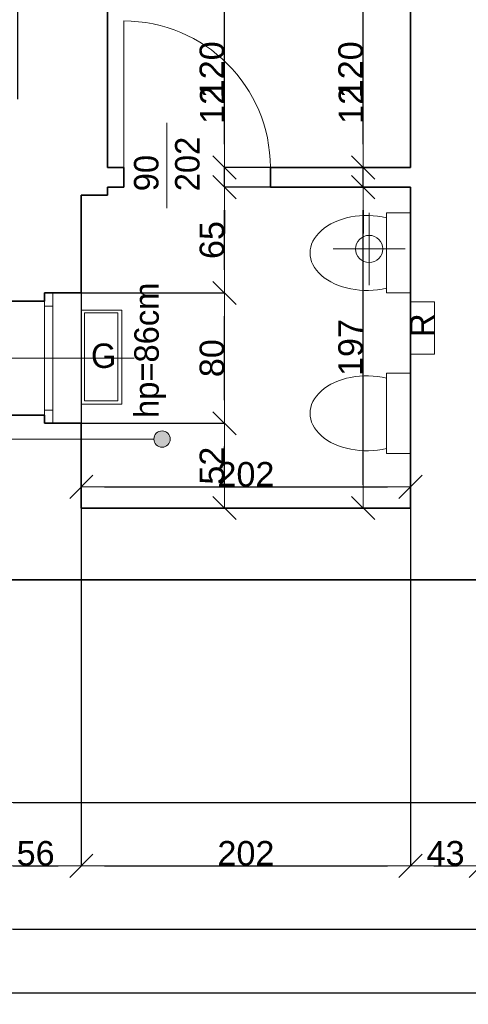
# Model space of a CAD drawing. Header units: metres. Extents: x 7506757 to 756746378, y 5735207 to 582114514.
# Tile 71 of 256: x 7549736 to 7552488, y 5850803 to 5856847. Entities that reach past the tile are written whole.
import ezdxf

# ---------------------------------------------------------------- set-up
doc = ezdxf.new("R2010")
doc.units = ezdxf.units.M
doc.header["$MEASUREMENT"] = 0
doc.header["$PDMODE"] = 2
doc.layers.get('0').update_dxf_attribs({"color": 250, "linetype": 'CONTINUOUS', "lineweight": 100, "plot": 0})
doc.layers.get('Defpoints').update_dxf_attribs({"linetype": 'CONTINUOUS'})
for name, color, linetype, lineweight in [('7 - linia widok1', 7, 'CONTINUOUS', 13), ('ELEKTRYKA141', 7, 'CONTINUOUS', 0), ('m_kominy1', 7, 'CONTINUOUS', 13), ('m_kominy100', 51, 'CONTINUOUS', 13), ('M_OCIANA6', 5, 'CONTINUOUS', 35), ('M_OPISY1', 7, 'CONTINUOUS', 13), ('M_OPISY141', 7, 'CONTINUOUS', 0), ('m_umeblowanie1', 7, 'CONTINUOUS', 13), ('opis1', 7, 'CONTINUOUS', 13), ('opis95', 2, 'CONTINUOUS', 25)]:
    doc.layers.add(name, color=color, linetype=linetype, lineweight=lineweight)
doc.layers.add('M_OPISY', color=7, linetype='CONTINUOUS')
doc.layers.add('PWYMIAR', color=7, linetype='CONTINUOUS')
doc.styles.add('GENERATED_STYLE_1', font='arial.ttf')
doc.styles.add('GENERATED_STYLE_2', font='txt')
doc.dimstyles.new('GENERATED_STYLE__1', dxfattribs={"dimtxt": 150, "dimasz": 142.5, "dimexe": 0.18, "dimexo": 0, "dimgap": 0.09, "dimtad": 1, "dimdec": 0, "dimlfac": 0.1, "dimzin": 0, "dimdsep": 46, "dimtxsty": 'GENERATED_STYLE_1', "dimblk": 'ARROWHEAD_6', "dimblk1": 'ARROWHEAD_6', "dimblk2": 'ARROWHEAD_6', "dimcen": 0.09, "dimclrd": 251, "dimclre": 251, "dimclrt": 7, "dimazin": 0, "dimtfac": 1, "dimtdec": 4, "dimtmove": 0, "dimatfit": 3, "dimfxl": 0, "dimtolj": 1, "dimtzin": 0, "dimarcsym": 0})
doc.dimstyles.new('GENERATED_STYLE__2', dxfattribs={"dimtxt": 150, "dimasz": 142.5, "dimexe": 0.18, "dimexo": 0, "dimgap": 0.09, "dimtad": 1, "dimtih": 1, "dimtoh": 1, "dimdec": 0, "dimlfac": 0.1, "dimzin": 0, "dimdsep": 46, "dimtxsty": 'GENERATED_STYLE_1', "dimblk": 'ARROWHEAD_6', "dimblk1": 'ARROWHEAD_6', "dimblk2": 'ARROWHEAD_6', "dimcen": 0.09, "dimclrd": 251, "dimclre": 251, "dimclrt": 7, "dimazin": 0, "dimtfac": 1, "dimtdec": 4, "dimtmove": 0, "dimatfit": 3, "dimfxl": 0, "dimtolj": 1, "dimtzin": 0, "dimarcsym": 0})
doc.dimstyles.new('GENERATED_STYLE__4', dxfattribs={"dimtxt": 150, "dimasz": 142.5, "dimexe": 0.18, "dimexo": 0, "dimgap": 0.09, "dimtad": 1, "dimtih": 1, "dimtoh": 1, "dimdec": 0, "dimlfac": 0.1, "dimzin": 0, "dimdsep": 46, "dimtxsty": 'GENERATED_STYLE_1', "dimblk": 'ARROWHEAD_6', "dimblk1": 'ARROWHEAD_6', "dimblk2": 'ARROWHEAD_6', "dimcen": 0.09, "dimclrd": 251, "dimclre": 251, "dimclrt": 7, "dimazin": 0, "dimtfac": 1, "dimtdec": 4, "dimtmove": 2, "dimatfit": 3, "dimfxl": 0, "dimtolj": 1, "dimtzin": 0, "dimarcsym": 0})

# ---------------------------------------------------------------- blocks, each defined once
blk = doc.blocks.new('Linia_73', base_point=(607229.6, 303293.2))
at = {"layer": 'M_OPISY1', "linetype": 'Continuous'}
blk.add_hatch(color=256, dxfattribs=at).paths.add_polyline_path([(609530.3, 303293.2), (609526.5, 303312.3), (609515.7, 303328.6), (609499.4, 303339.4), (609480.3, 303343.2), (609461.2, 303339.4), (609444.9, 303328.6), (609434.1, 303312.3), (609430.3, 303293.2), (609434.1, 303274.1), (609444.9, 303257.9), (609461.2, 303247), (609480.3, 303243.2), (609499.4, 303247), (609515.7, 303257.9), (609526.5, 303274.1)], flags=0)
blk.add_circle((609480.3, 303293.2), 50, dxfattribs=at)
at = {"layer": 'M_OPISY141', "linetype": 'Continuous'}
blk.add_line((607229.6, 303293.2), (609430.3, 303293.2), dxfattribs=at)
blk = doc.blocks.new('ARROWHEAD_6')
at = {"color": 0, "linetype": 'Continuous', "lineweight": 0}
for p, q in [((-0.5, -0.5), (0.5, 0.5)), ((0, 0), (-1, 0))]:
    blk.add_line(p, q, dxfattribs=at)
blk = doc.blocks.new('*D4749')
at = {"layer": 'Defpoints', "color": 0, "linetype": 'Continuous', "transparency": 16777216}
for p in [(7550113.4, 5854369.1), (7550992.1, 5854369.1), (7552133.4, 5853849.1)]:
    blk.add_point(p, dxfattribs=at)
at = {"layer": 'PWYMIAR', "color": 251, "linetype": 'Continuous', "lineweight": -2, "transparency": 16777216}
for p, q in [((7550113.4, 5854369.1), (7550992.3, 5854369.1)), ((7550992.1, 5853991.6), (7550992.1, 5854226.6)), ((7552133.4, 5853849.1), (7550991.9, 5853849.1))]:
    blk.add_line(p, q, dxfattribs=at)
at = {"layer": 'PWYMIAR', "color": 251, "linetype": 'Continuous', "lineweight": -2, "transparency": 16777216, "xscale": 142.5, "yscale": 142.5, "zscale": 142.5}
for p, rotation in [((7550992.1, 5854369.1), 90), ((7550992.1, 5853849.1), 270)]:
    blk.add_blockref('ARROWHEAD_6', p, dxfattribs=dict(at, rotation=rotation))
at = {"layer": 'PWYMIAR', "color": 7, "linetype": 'Continuous', "lineweight": 13, "transparency": 16777216, "insert": (7550915.4, 5854109.1), "char_height": 150, "attachment_point": 5, "rotation": 90, "style": 'GENERATED_STYLE_1'}
blk.add_mtext('\\A1;52', dxfattribs=at)
blk = doc.blocks.new('*D4750')
at = {"layer": 'Defpoints', "color": 0, "linetype": 'Continuous', "transparency": 16777216}
for p in [(7550113.4, 5855169.1), (7550992.1, 5855169.1), (7550113.4, 5854369.1)]:
    blk.add_point(p, dxfattribs=at)
at = {"layer": 'PWYMIAR', "color": 251, "linetype": 'Continuous', "lineweight": -2, "transparency": 16777216}
for p, q in [((7550113.4, 5855169.1), (7550992.3, 5855169.1)), ((7550992.1, 5854511.6), (7550992.1, 5855026.6)), ((7550113.4, 5854369.1), (7550992.3, 5854369.1))]:
    blk.add_line(p, q, dxfattribs=at)
at = {"layer": 'PWYMIAR', "color": 251, "linetype": 'Continuous', "lineweight": -2, "transparency": 16777216, "xscale": 142.5, "yscale": 142.5, "zscale": 142.5}
for p, rotation in [((7550992.1, 5855169.1), 90), ((7550992.1, 5854369.1), 270)]:
    blk.add_blockref('ARROWHEAD_6', p, dxfattribs=dict(at, rotation=rotation))
at = {"layer": 'PWYMIAR', "color": 7, "linetype": 'Continuous', "lineweight": 13, "transparency": 16777216, "insert": (7550915.4, 5854769.1), "char_height": 150, "attachment_point": 5, "rotation": 90, "style": 'GENERATED_STYLE_1'}
blk.add_mtext('\\A1;80', dxfattribs=at)
blk = doc.blocks.new('*D4751')
at = {"layer": 'Defpoints', "color": 0, "linetype": 'Continuous', "transparency": 16777216}
for p in [(7550992.1, 5855819.1), (7552133.4, 5855819.1), (7550113.4, 5855169.1)]:
    blk.add_point(p, dxfattribs=at)
at = {"layer": 'PWYMIAR', "color": 251, "linetype": 'Continuous', "lineweight": -2, "transparency": 16777216}
for p, q in [((7552133.4, 5855819.1), (7550991.9, 5855819.1)), ((7550992.1, 5855311.6), (7550992.1, 5855676.6)), ((7550113.4, 5855169.1), (7550992.3, 5855169.1))]:
    blk.add_line(p, q, dxfattribs=at)
at = {"layer": 'PWYMIAR', "color": 251, "linetype": 'Continuous', "lineweight": -2, "transparency": 16777216, "xscale": 142.5, "yscale": 142.5, "zscale": 142.5}
for p, rotation in [((7550992.1, 5855819.1), 90), ((7550992.1, 5855169.1), 270)]:
    blk.add_blockref('ARROWHEAD_6', p, dxfattribs=dict(at, rotation=rotation))
at = {"layer": 'PWYMIAR', "color": 7, "linetype": 'Continuous', "lineweight": 13, "transparency": 16777216, "insert": (7550915.4, 5855494.1), "char_height": 150, "attachment_point": 5, "rotation": 90, "style": 'GENERATED_STYLE_1'}
blk.add_mtext('\\A1;65', dxfattribs=at)
blk = doc.blocks.new('*D4752')
at = {"layer": 'Defpoints', "color": 0, "linetype": 'Continuous', "transparency": 16777216}
for p in [(7550992.1, 5855939.1), (7552133.4, 5855939.1), (7552133.4, 5855819.1)]:
    blk.add_point(p, dxfattribs=at)
at = {"layer": 'PWYMIAR', "color": 251, "linetype": 'Continuous', "lineweight": -2, "transparency": 16777216}
for p, q in [((7550992.1, 5856081.6), (7550992.1, 5856423.5)), ((7552133.4, 5855939.1), (7550991.9, 5855939.1)), ((7550992.1, 5855819.1), (7550992.1, 5855939.1)), ((7552133.4, 5855819.1), (7550991.9, 5855819.1)), ((7550992.1, 5855676.6), (7550992.1, 5855534.1))]:
    blk.add_line(p, q, dxfattribs=at)
at = {"layer": 'PWYMIAR', "color": 251, "linetype": 'Continuous', "lineweight": -2, "transparency": 16777216, "xscale": 142.5, "yscale": 142.5, "zscale": 142.5}
for p, rotation in [((7550992.1, 5855939.1), 270), ((7550992.1, 5855819.1), 90)]:
    blk.add_blockref('ARROWHEAD_6', p, dxfattribs=dict(at, rotation=rotation))
at = {"layer": 'PWYMIAR', "color": 7, "linetype": 'Continuous', "lineweight": 13, "transparency": 16777216, "insert": (7550916.7, 5856323.8), "char_height": 150, "attachment_point": 5, "rotation": 90, "style": 'GENERATED_STYLE_1'}
blk.add_mtext('\\A1;12', dxfattribs=at)
blk = doc.blocks.new('*D4753')
at = {"layer": 'Defpoints', "color": 0, "linetype": 'Continuous', "transparency": 16777216}
for p in [(7550992.1, 5857139.1), (7552133.4, 5857139.1), (7552133.4, 5855939.1)]:
    blk.add_point(p, dxfattribs=at)
at = {"layer": 'PWYMIAR', "color": 251, "linetype": 'Continuous', "lineweight": -2, "transparency": 16777216}
for p, q in [((7552133.4, 5857139.1), (7550991.9, 5857139.1)), ((7550992.1, 5856081.6), (7550992.1, 5856996.6)), ((7552133.4, 5855939.1), (7550991.9, 5855939.1))]:
    blk.add_line(p, q, dxfattribs=at)
at = {"layer": 'PWYMIAR', "color": 251, "linetype": 'Continuous', "lineweight": -2, "transparency": 16777216, "xscale": 142.5, "yscale": 142.5, "zscale": 142.5}
for p, rotation in [((7550992.1, 5857139.1), 90), ((7550992.1, 5855939.1), 270)]:
    blk.add_blockref('ARROWHEAD_6', p, dxfattribs=dict(at, rotation=rotation))
at = {"layer": 'PWYMIAR', "color": 7, "linetype": 'Continuous', "lineweight": 13, "transparency": 16777216, "insert": (7550915.4, 5856539.1), "char_height": 150, "attachment_point": 5, "rotation": 90, "style": 'GENERATED_STYLE_1'}
blk.add_mtext('\\A1;120', dxfattribs=at)
blk = doc.blocks.new('*D4813')
at = {"layer": 'Defpoints', "color": 0, "linetype": 'Continuous', "transparency": 16777216}
for p in [(7552133.4, 5855819.1), (7550113.4, 5855769.1), (7552133.4, 5853978.9)]:
    blk.add_point(p, dxfattribs=at)
at = {"layer": 'PWYMIAR', "color": 251, "linetype": 'Continuous', "lineweight": -2, "transparency": 16777216}
for p, q in [((7552133.4, 5855819.1), (7552133.4, 5853978.7)), ((7550113.4, 5855769.1), (7550113.4, 5853978.7)), ((7550255.9, 5853978.9), (7551990.9, 5853978.9))]:
    blk.add_line(p, q, dxfattribs=at)
at = {"layer": 'PWYMIAR', "color": 251, "linetype": 'Continuous', "lineweight": -2, "transparency": 16777216, "xscale": 142.5, "yscale": 142.5, "zscale": 142.5, "rotation": 180}
blk.add_blockref('ARROWHEAD_6', (7550113.4, 5853978.9), dxfattribs=at)
at = {"layer": 'PWYMIAR', "color": 251, "linetype": 'Continuous', "lineweight": -2, "transparency": 16777216, "xscale": 142.5, "yscale": 142.5, "zscale": 142.5}
blk.add_blockref('ARROWHEAD_6', (7552133.4, 5853978.9), dxfattribs=at)
at = {"layer": 'PWYMIAR', "color": 7, "linetype": 'Continuous', "lineweight": 13, "transparency": 16777216, "insert": (7551123.4, 5854055.5), "char_height": 150, "attachment_point": 5, "style": 'GENERATED_STYLE_1'}
blk.add_mtext('\\A1;202', dxfattribs=at)
blk = doc.blocks.new('*D4852')
at = {"layer": 'Defpoints', "color": 0, "linetype": 'Continuous', "transparency": 16777216}
for p in [(7549723.4, 5857351.7), (7549153.4, 5856359.1), (7549723.4, 5856359.1)]:
    blk.add_point(p, dxfattribs=at)
at = {"layer": 'PWYMIAR', "color": 251, "linetype": 'Continuous', "lineweight": -2, "transparency": 16777216}
for p, q in [((7549153.4, 5856359.1), (7549153.4, 5857351.9)), ((7549295.9, 5857351.7), (7549580.9, 5857351.7)), ((7549723.4, 5856359.1), (7549723.4, 5857351.9))]:
    blk.add_line(p, q, dxfattribs=at)
at = {"layer": 'PWYMIAR', "color": 251, "linetype": 'Continuous', "lineweight": -2, "transparency": 16777216, "xscale": 142.5, "yscale": 142.5, "zscale": 142.5, "rotation": 180}
blk.add_blockref('ARROWHEAD_6', (7549153.4, 5857351.7), dxfattribs=at)
at = {"layer": 'PWYMIAR', "color": 251, "linetype": 'Continuous', "lineweight": -2, "transparency": 16777216, "xscale": 142.5, "yscale": 142.5, "zscale": 142.5}
blk.add_blockref('ARROWHEAD_6', (7549723.4, 5857351.7), dxfattribs=at)
at = {"layer": 'PWYMIAR', "color": 7, "linetype": 'Continuous', "lineweight": 13, "transparency": 16777216, "insert": (7549438.4, 5857428.1), "char_height": 150, "attachment_point": 5, "style": 'GENERATED_STYLE_1'}
blk.add_mtext('\\A1;57', dxfattribs=at)
blk = doc.blocks.new('*D4868')
at = {"layer": 'Defpoints', "color": 0, "linetype": 'Continuous', "transparency": 16777216}
for p in [(7549553.4, 5853409.1), (7558283.4, 5853409.1), (7558283.4, 5851263.5)]:
    blk.add_point(p, dxfattribs=at)
at = {"layer": 'PWYMIAR', "color": 251, "linetype": 'Continuous', "lineweight": -2, "transparency": 16777216}
for p, q in [((7549553.4, 5853409.1), (7549553.4, 5851263.3)), ((7558283.4, 5853409.1), (7558283.4, 5851263.3)), ((7549695.9, 5851263.5), (7558140.9, 5851263.5))]:
    blk.add_line(p, q, dxfattribs=at)
at = {"layer": 'PWYMIAR', "color": 251, "linetype": 'Continuous', "lineweight": -2, "transparency": 16777216, "xscale": 142.5, "yscale": 142.5, "zscale": 142.5, "rotation": 180}
blk.add_blockref('ARROWHEAD_6', (7549553.4, 5851263.5), dxfattribs=at)
at = {"layer": 'PWYMIAR', "color": 251, "linetype": 'Continuous', "lineweight": -2, "transparency": 16777216, "xscale": 142.5, "yscale": 142.5, "zscale": 142.5}
blk.add_blockref('ARROWHEAD_6', (7558283.4, 5851263.5), dxfattribs=at)
at = {"layer": 'PWYMIAR', "color": 7, "linetype": 'Continuous', "lineweight": 13, "transparency": 16777216, "insert": (7553918.4, 5851340.2), "char_height": 150, "attachment_point": 5, "style": 'GENERATED_STYLE_1'}
blk.add_mtext('\\A1;873', dxfattribs=at)
blk = doc.blocks.new('*D4879')
at = {"layer": 'Defpoints', "color": 0, "linetype": 'Continuous', "transparency": 16777216}
for p in [(7549553.4, 5855909.1), (7550113.4, 5853849.1), (7550113.4, 5851652.6)]:
    blk.add_point(p, dxfattribs=at)
at = {"layer": 'PWYMIAR', "color": 251, "linetype": 'Continuous', "lineweight": -2, "transparency": 16777216}
for p, q in [((7549553.4, 5855909.1), (7549553.4, 5851652.5)), ((7550113.4, 5853849.1), (7550113.4, 5851652.5)), ((7549695.9, 5851652.6), (7549970.9, 5851652.6))]:
    blk.add_line(p, q, dxfattribs=at)
at = {"layer": 'PWYMIAR', "color": 251, "linetype": 'Continuous', "lineweight": -2, "transparency": 16777216, "xscale": 142.5, "yscale": 142.5, "zscale": 142.5, "rotation": 180}
blk.add_blockref('ARROWHEAD_6', (7549553.4, 5851652.6), dxfattribs=at)
at = {"layer": 'PWYMIAR', "color": 251, "linetype": 'Continuous', "lineweight": -2, "transparency": 16777216, "xscale": 142.5, "yscale": 142.5, "zscale": 142.5}
blk.add_blockref('ARROWHEAD_6', (7550113.4, 5851652.6), dxfattribs=at)
at = {"layer": 'PWYMIAR', "color": 7, "linetype": 'Continuous', "lineweight": 13, "transparency": 16777216, "insert": (7549833.4, 5851729.3), "char_height": 150, "attachment_point": 5, "style": 'GENERATED_STYLE_1'}
blk.add_mtext('\\A1;56', dxfattribs=at)
blk = doc.blocks.new('*D4880')
at = {"layer": 'Defpoints', "color": 0, "linetype": 'Continuous', "transparency": 16777216}
for p in [(7550113.4, 5853849.1), (7552133.4, 5853849.1), (7552133.4, 5851652.6)]:
    blk.add_point(p, dxfattribs=at)
at = {"layer": 'PWYMIAR', "color": 251, "linetype": 'Continuous', "lineweight": -2, "transparency": 16777216}
for p, q in [((7550113.4, 5853849.1), (7550113.4, 5851652.5)), ((7552133.4, 5853849.1), (7552133.4, 5851652.5)), ((7550255.9, 5851652.6), (7551990.9, 5851652.6))]:
    blk.add_line(p, q, dxfattribs=at)
at = {"layer": 'PWYMIAR', "color": 251, "linetype": 'Continuous', "lineweight": -2, "transparency": 16777216, "xscale": 142.5, "yscale": 142.5, "zscale": 142.5, "rotation": 180}
blk.add_blockref('ARROWHEAD_6', (7550113.4, 5851652.6), dxfattribs=at)
at = {"layer": 'PWYMIAR', "color": 251, "linetype": 'Continuous', "lineweight": -2, "transparency": 16777216, "xscale": 142.5, "yscale": 142.5, "zscale": 142.5}
blk.add_blockref('ARROWHEAD_6', (7552133.4, 5851652.6), dxfattribs=at)
at = {"layer": 'PWYMIAR', "color": 7, "linetype": 'Continuous', "lineweight": 13, "transparency": 16777216, "insert": (7551123.4, 5851729.3), "char_height": 150, "attachment_point": 5, "style": 'GENERATED_STYLE_1'}
blk.add_mtext('\\A1;202', dxfattribs=at)
blk = doc.blocks.new('*D4881')
at = {"layer": 'Defpoints', "color": 0, "linetype": 'Continuous', "transparency": 16777216}
for p in [(7552133.4, 5853849.1), (7552563.4, 5853869.1), (7552563.4, 5851652.6)]:
    blk.add_point(p, dxfattribs=at)
at = {"layer": 'PWYMIAR', "color": 251, "linetype": 'Continuous', "lineweight": -2, "transparency": 16777216}
for p, q in [((7552133.4, 5853849.1), (7552133.4, 5851652.5)), ((7552563.4, 5853869.1), (7552563.4, 5851652.5)), ((7552275.9, 5851652.6), (7552420.9, 5851652.6))]:
    blk.add_line(p, q, dxfattribs=at)
at = {"layer": 'PWYMIAR', "color": 251, "linetype": 'Continuous', "lineweight": -2, "transparency": 16777216, "xscale": 142.5, "yscale": 142.5, "zscale": 142.5, "rotation": 180}
blk.add_blockref('ARROWHEAD_6', (7552133.4, 5851652.6), dxfattribs=at)
at = {"layer": 'PWYMIAR', "color": 251, "linetype": 'Continuous', "lineweight": -2, "transparency": 16777216, "xscale": 142.5, "yscale": 142.5, "zscale": 142.5}
blk.add_blockref('ARROWHEAD_6', (7552563.4, 5851652.6), dxfattribs=at)
at = {"layer": 'PWYMIAR', "color": 7, "linetype": 'Continuous', "lineweight": 13, "transparency": 16777216, "insert": (7552348.4, 5851729.4), "char_height": 150, "attachment_point": 5, "style": 'GENERATED_STYLE_1'}
blk.add_mtext('\\A1;43', dxfattribs=at)
blk = doc.blocks.new('*D4912')
at = {"layer": 'Defpoints', "color": 0, "linetype": 'Continuous', "transparency": 16777216}
for p in [(7526623.4, 5853409.1), (7558283.4, 5853409.1), (7558283.4, 5850874.3)]:
    blk.add_point(p, dxfattribs=at)
at = {"layer": 'PWYMIAR', "color": 251, "linetype": 'Continuous', "lineweight": -2, "transparency": 16777216}
for p, q in [((7526623.4, 5853409.1), (7526623.4, 5850874.1)), ((7558283.4, 5853409.1), (7558283.4, 5850874.1)), ((7526765.9, 5850874.3), (7558140.9, 5850874.3))]:
    blk.add_line(p, q, dxfattribs=at)
at = {"layer": 'PWYMIAR', "color": 251, "linetype": 'Continuous', "lineweight": -2, "transparency": 16777216, "xscale": 142.5, "yscale": 142.5, "zscale": 142.5, "rotation": 180}
blk.add_blockref('ARROWHEAD_6', (7526623.4, 5850874.3), dxfattribs=at)
at = {"layer": 'PWYMIAR', "color": 251, "linetype": 'Continuous', "lineweight": -2, "transparency": 16777216, "xscale": 142.5, "yscale": 142.5, "zscale": 142.5}
blk.add_blockref('ARROWHEAD_6', (7558283.4, 5850874.3), dxfattribs=at)
at = {"layer": 'PWYMIAR', "color": 7, "linetype": 'Continuous', "lineweight": 13, "transparency": 16777216, "insert": (7542453.4, 5850951), "char_height": 150, "attachment_point": 5, "style": 'GENERATED_STYLE_1'}
blk.add_mtext('\\A1;3166', dxfattribs=at)
blk = doc.blocks.new('*D4973')
at = {"layer": 'Defpoints', "color": 0, "linetype": 'Continuous', "transparency": 16777216}
for p in [(7551843, 5855819.1), (7552133.4, 5855819.1), (7552133.4, 5853849.1)]:
    blk.add_point(p, dxfattribs=at)
at = {"layer": 'PWYMIAR', "color": 251, "linetype": 'Continuous', "lineweight": -2, "transparency": 16777216}
for p, q in [((7552133.4, 5855819.1), (7551842.8, 5855819.1)), ((7551843, 5853991.6), (7551843, 5855676.6)), ((7552133.4, 5853849.1), (7551842.8, 5853849.1))]:
    blk.add_line(p, q, dxfattribs=at)
at = {"layer": 'PWYMIAR', "color": 251, "linetype": 'Continuous', "lineweight": -2, "transparency": 16777216, "xscale": 142.5, "yscale": 142.5, "zscale": 142.5}
for p, rotation in [((7551843, 5855819.1), 90), ((7551843, 5853849.1), 270)]:
    blk.add_blockref('ARROWHEAD_6', p, dxfattribs=dict(at, rotation=rotation))
at = {"layer": 'PWYMIAR', "color": 7, "linetype": 'Continuous', "lineweight": 13, "transparency": 16777216, "insert": (7551766.3, 5854834.1), "char_height": 150, "attachment_point": 5, "rotation": 90, "style": 'GENERATED_STYLE_1'}
blk.add_mtext('\\A1;197', dxfattribs=at)
blk = doc.blocks.new('*D4974')
at = {"layer": 'Defpoints', "color": 0, "linetype": 'Continuous', "transparency": 16777216}
for p in [(7551843, 5855939.1), (7552133.4, 5855939.1), (7552133.4, 5855819.1)]:
    blk.add_point(p, dxfattribs=at)
at = {"layer": 'PWYMIAR', "color": 251, "linetype": 'Continuous', "lineweight": -2, "transparency": 16777216}
for p, q in [((7551843, 5856081.6), (7551843, 5856423.5)), ((7552133.4, 5855939.1), (7551842.8, 5855939.1)), ((7551843, 5855819.1), (7551843, 5855939.1)), ((7552133.4, 5855819.1), (7551842.8, 5855819.1)), ((7551843, 5855676.6), (7551843, 5855534.1))]:
    blk.add_line(p, q, dxfattribs=at)
at = {"layer": 'PWYMIAR', "color": 251, "linetype": 'Continuous', "lineweight": -2, "transparency": 16777216, "xscale": 142.5, "yscale": 142.5, "zscale": 142.5}
for p, rotation in [((7551843, 5855939.1), 270), ((7551843, 5855819.1), 90)]:
    blk.add_blockref('ARROWHEAD_6', p, dxfattribs=dict(at, rotation=rotation))
at = {"layer": 'PWYMIAR', "color": 7, "linetype": 'Continuous', "lineweight": 13, "transparency": 16777216, "insert": (7551767.6, 5856323.8), "char_height": 150, "attachment_point": 5, "rotation": 90, "style": 'GENERATED_STYLE_1'}
blk.add_mtext('\\A1;12', dxfattribs=at)
blk = doc.blocks.new('*D4975')
at = {"layer": 'Defpoints', "color": 0, "linetype": 'Continuous', "transparency": 16777216}
for p in [(7551843, 5857139.1), (7552133.4, 5857139.1), (7552133.4, 5855939.1)]:
    blk.add_point(p, dxfattribs=at)
at = {"layer": 'PWYMIAR', "color": 251, "linetype": 'Continuous', "lineweight": -2, "transparency": 16777216}
for p, q in [((7552133.4, 5857139.1), (7551842.8, 5857139.1)), ((7551843, 5856081.6), (7551843, 5856996.6)), ((7552133.4, 5855939.1), (7551842.8, 5855939.1))]:
    blk.add_line(p, q, dxfattribs=at)
at = {"layer": 'PWYMIAR', "color": 251, "linetype": 'Continuous', "lineweight": -2, "transparency": 16777216, "xscale": 142.5, "yscale": 142.5, "zscale": 142.5}
for p, rotation in [((7551843, 5857139.1), 90), ((7551843, 5855939.1), 270)]:
    blk.add_blockref('ARROWHEAD_6', p, dxfattribs=dict(at, rotation=rotation))
at = {"layer": 'PWYMIAR', "color": 7, "linetype": 'Continuous', "lineweight": 13, "transparency": 16777216, "insert": (7551766.3, 5856539.1), "char_height": 150, "attachment_point": 5, "rotation": 90, "style": 'GENERATED_STYLE_1'}
blk.add_mtext('\\A1;120', dxfattribs=at)
blk = doc.blocks.new('*D4988')
at = {"layer": 'Defpoints', "color": 0, "linetype": 'Continuous', "transparency": 16777216}
for p in [(7549553.4, 5853409.1), (7558283.4, 5853409.1), (7558283.4, 5852041.8)]:
    blk.add_point(p, dxfattribs=at)
at = {"layer": 'PWYMIAR', "color": 251, "linetype": 'Continuous', "lineweight": -2, "transparency": 16777216}
for p, q in [((7549553.4, 5853409.1), (7549553.4, 5852041.6)), ((7558283.4, 5853409.1), (7558283.4, 5852041.6)), ((7549695.9, 5852041.8), (7558140.9, 5852041.8))]:
    blk.add_line(p, q, dxfattribs=at)
at = {"layer": 'PWYMIAR', "color": 251, "linetype": 'Continuous', "lineweight": -2, "transparency": 16777216, "xscale": 142.5, "yscale": 142.5, "zscale": 142.5, "rotation": 180}
blk.add_blockref('ARROWHEAD_6', (7549553.4, 5852041.8), dxfattribs=at)
at = {"layer": 'PWYMIAR', "color": 251, "linetype": 'Continuous', "lineweight": -2, "transparency": 16777216, "xscale": 142.5, "yscale": 142.5, "zscale": 142.5}
blk.add_blockref('ARROWHEAD_6', (7558283.4, 5852041.8), dxfattribs=at)
at = {"layer": 'PWYMIAR', "color": 7, "linetype": 'Continuous', "lineweight": 13, "transparency": 16777216, "insert": (7553918.4, 5852118.5), "char_height": 150, "attachment_point": 5, "style": 'GENERATED_STYLE_1'}
blk.add_mtext('\\A1;873', dxfattribs=at)

msp = doc.modelspace()

# ---------------------------------------------------------------- linework, layer by layer
at = {"layer": '7 - linia widok1', "linetype": 'Continuous'}
msp.add_line((7550637.5, 5856213.5), (7550637.5, 5855689.1), dxfattribs=at)
at = {"layer": 'ELEKTRYKA141', "linetype": 'Continuous', "flags": 128}
msp.add_lwpolyline([(7552279.6, 5855114.1), (7552133.4, 5855114.1), (7552133.4, 5854792.6), (7552279.6, 5854792.6)], close=True, dxfattribs=at)
at = {"layer": 'm_kominy1', "linetype": 'Continuous'}
for p, q in [((7551879.2, 5855660.7), (7551879.2, 5855217.8)), ((7552100.6, 5855439.3), (7551657.7, 5855439.3)), ((7550132.4, 5854507), (7550132.4, 5855048.2)), ((7550132.4, 5855048.2), (7550338.3, 5855048.2)), ((7550338.3, 5855048.2), (7550338.3, 5854507)), ((7550338.3, 5854507), (7550132.4, 5854507))]:
    msp.add_line(p, q, dxfattribs=at)
msp.add_circle((7551879.2, 5855439.3), 83.6, dxfattribs=at)
at = {"layer": 'm_kominy100', "linetype": 'Continuous'}
for p, q in [((7550113.4, 5855064.7), (7550113.4, 5854486.1)), ((7550361.4, 5855064.7), (7550113.4, 5855064.7)), ((7550361.4, 5854486.1), (7550361.4, 5855064.7)), ((7550113.4, 5854486.1), (7550361.4, 5854486.1))]:
    msp.add_line(p, q, dxfattribs=at)
at = {"layer": 'M_OCIANA6', "linetype": 'Continuous'}
for p, q in [((7550273.4, 5855939.1), (7550273.4, 5857139.1)), ((7552133.4, 5857139.1), (7552133.4, 5855939.1)), ((7550373.4, 5855939.1), (7550273.4, 5855939.1)), ((7550373.4, 5855819.1), (7550373.4, 5855939.1)), ((7551273.4, 5855819.1), (7551273.4, 5855939.1)), ((7552133.4, 5855939.1), (7551273.4, 5855939.1)), ((7550273.4, 5855769.1), (7550273.4, 5855819.1)), ((7550373.4, 5855819.1), (7550273.4, 5855819.1)), ((7552133.4, 5855819.1), (7551273.4, 5855819.1)), ((7552133.4, 5855819.1), (7552133.4, 5853849.1)), ((7550113.4, 5855769.1), (7550113.4, 5855169.1)), ((7550113.4, 5855769.1), (7550273.4, 5855769.1)), ((7549888.4, 5855119.1), (7549553.4, 5855119.1)), ((7549888.4, 5855169.1), (7550113.4, 5855169.1)), ((7549888.4, 5855169.1), (7549888.4, 5855119.1)), ((7549888.4, 5854419.1), (7549553.4, 5854419.1)), ((7549888.4, 5854369.1), (7549888.4, 5854419.1)), ((7549888.4, 5854369.1), (7550113.4, 5854369.1)), ((7550113.4, 5853849.1), (7550113.4, 5854369.1)), ((7552133.4, 5853849.1), (7550113.4, 5853849.1)), ((7558283.4, 5853409.1), (7549553.4, 5853409.1))]:
    msp.add_line(p, q, dxfattribs=at)
at = {"layer": 'M_OPISY141', "linetype": 'Continuous'}
for p, q in [((7551986.4, 5855169.1), (7551986.4, 5855661)), ((7551986.4, 5855661), (7552133.4, 5855661)), ((7552133.4, 5855661), (7552133.4, 5855169.1)), ((7552133.4, 5855169.1), (7551986.4, 5855169.1)), ((7549207.3, 5854769.1), (7550437, 5854769.1)), ((7551986.4, 5854184.6), (7551986.4, 5854676.5)), ((7551986.4, 5854676.5), (7552133.4, 5854676.5)), ((7552133.4, 5854676.5), (7552133.4, 5854184.6)), ((7552133.4, 5854184.6), (7551986.4, 5854184.6))]:
    msp.add_line(p, q, dxfattribs=at)
for centre in [(7551865, 5855415), (7551865, 5854430.6)]:
    msp.add_ellipse(centre, major_axis=(348.2, 0), ratio=0.66055, start_param=1.214694, end_param=5.068491, dxfattribs=at)
at = {"layer": 'm_umeblowanie1', "linetype": 'Continuous'}
for p, q in [((7550373.4, 5855939.1), (7550373.4, 5856839.1)), ((7549888.4, 5855169.1), (7549888.4, 5854419.1)), ((7549938.4, 5855169.1), (7549938.4, 5854369.1)), ((7550113.4, 5854369.1), (7550113.4, 5855169.1)), ((7549888.4, 5855089.1), (7549938.4, 5855089.1)), ((7549888.4, 5854449.1), (7549938.4, 5854449.1))]:
    msp.add_line(p, q, dxfattribs=at)
msp.add_arc((7550373.4, 5855939.1), 900, 0.08577, 90, dxfattribs=at)

# ---------------------------------------------------------------- block references
at = {"layer": 'M_OPISY', "linetype": 'Continuous'}
msp.add_blockref('Linia_73', (7548358.2, 5854272.4), dxfattribs=at)

# ---------------------------------------------------------------- texts
at = {"layer": 'opis1', "linetype": 'Continuous', "insert": (7550436.7, 5855793.5), "char_height": 150, "width": 563.056, "attachment_point": 1, "rotation": 90, "line_spacing_factor": 1.007581, "style": 'GENERATED_STYLE_2'}
msp.add_mtext('{90\\P202}', dxfattribs=at)
at = {"layer": 'opis1', "linetype": 'Continuous', "char_height": 150, "attachment_point": 3, "rotation": 90, "style": 'GENERATED_STYLE_2'}
for s, insert in [('{hp=86cm}', (7550438.6, 5855232.7)), ('{R}', (7552128.1, 5855044))]:
    msp.add_mtext(s, dxfattribs=dict(at, insert=insert))
at = {"layer": 'opis95', "linetype": 'Continuous', "insert": (7550172.5, 5854859), "char_height": 150, "attachment_point": 1, "style": 'GENERATED_STYLE_2'}
msp.add_mtext('{G}', dxfattribs=at)

# ---------------------------------------------------------------- dimensions: what is measured, and where the dimension line sits
at = {"layer": 'PWYMIAR', "color": 251, "linetype": 'Continuous', "lineweight": 13}
for base, p1, p2, dimstyle, picture, middle in [((7549723.4, 5857351.7), (7549153.4, 5856359.1), (7549723.4, 5856359.1), 'GENERATED_STYLE__2', '*D4852', (7549438.4, 5857428.1)), ((7550113.4, 5851652.6), (7549553.4, 5855909.1), (7550113.4, 5853849.1), 'GENERATED_STYLE__2', '*D4879', (7549833.4, 5851729.3)), ((7552133.4, 5853978.9), (7550113.4, 5855769.1), (7552133.4, 5855819.1), 'GENERATED_STYLE__4', '*D4813', (7551123.4, 5854055.5)), ((7552133.4, 5851652.6), (7550113.4, 5853849.1), (7552133.4, 5853849.1), 'GENERATED_STYLE__2', '*D4880', (7551123.4, 5851729.3)), ((7552563.4, 5851652.6), (7552133.4, 5853849.1), (7552563.4, 5853869.1), 'GENERATED_STYLE__2', '*D4881', (7552348.4, 5851729.4)), ((7558283.4, 5850874.3), (7526623.4, 5853409.1), (7558283.4, 5853409.1), 'GENERATED_STYLE__2', '*D4912', (7542453.4, 5850951)), ((7558283.4, 5851263.5), (7549553.4, 5853409.1), (7558283.4, 5853409.1), 'GENERATED_STYLE__2', '*D4868', (7553918.4, 5851340.2)), ((7558283.4, 5852041.8), (7549553.4, 5853409.1), (7558283.4, 5853409.1), 'GENERATED_STYLE__2', '*D4988', (7553918.4, 5852118.5))]:
    dim = msp.add_linear_dim(base=base, p1=p1, p2=p2, dimstyle=dimstyle, dxfattribs=at)
    dim.commit()
    dim.dimension.update_dxf_attribs({"geometry": picture, "text_midpoint": middle})
for base, p1, p2, picture, middle in [((7550992.1, 5857139.1), (7552133.4, 5855939.1), (7552133.4, 5857139.1), '*D4753', (7550915.4, 5856539.1)), ((7551843, 5857139.1), (7552133.4, 5855939.1), (7552133.4, 5857139.1), '*D4975', (7551766.3, 5856539.1)), ((7550992.1, 5855939.1), (7552133.4, 5855819.1), (7552133.4, 5855939.1), '*D4752', (7550916.7, 5856323.8)), ((7551843, 5855939.1), (7552133.4, 5855819.1), (7552133.4, 5855939.1), '*D4974', (7551767.6, 5856323.8)), ((7550992.1, 5855819.1), (7550113.4, 5855169.1), (7552133.4, 5855819.1), '*D4751', (7550915.4, 5855494.1)), ((7551843, 5855819.1), (7552133.4, 5853849.1), (7552133.4, 5855819.1), '*D4973', (7551766.3, 5854834.1)), ((7550992.1, 5855169.1), (7550113.4, 5854369.1), (7550113.4, 5855169.1), '*D4750', (7550915.4, 5854769.1)), ((7550992.1, 5854369.1), (7552133.4, 5853849.1), (7550113.4, 5854369.1), '*D4749', (7550915.4, 5854109.1))]:
    dim = msp.add_linear_dim(base=base, p1=p1, p2=p2, angle=90, dimstyle='GENERATED_STYLE__1', dxfattribs=at)
    dim.commit()
    dim.dimension.update_dxf_attribs({"geometry": picture, "text_midpoint": middle})

doc.saveas('drawing.dxf')
